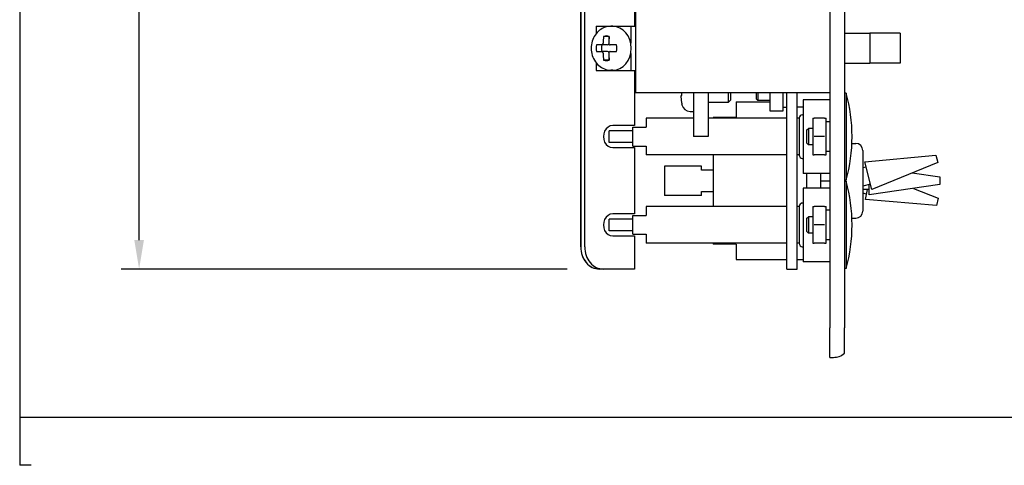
# Model space of a CAD drawing. Header units: inches. Extents: x 0 to 40.7, y 0 to 26.
# Tile 1 of 38: x 0 to 8.4, y 0 to 3.8. Entities that reach past the tile are written whole.
import ezdxf

# ---------------------------------------------------------------- set-up
doc = ezdxf.new("R2010")
doc.units = ezdxf.units.IN
doc.header["$LTSCALE"] = 0.5
doc.header["$MEASUREMENT"] = 0
doc.layers.add('AM_REFDIM', color=4, linetype='Continuous', lineweight=15)
doc.layers.add('AM_VIS', color=7, linetype='Continuous', lineweight=30)
doc.layers.add('FORMAT', color=112, linetype='Continuous')
doc.styles.get("Standard").update_dxf_attribs({"font": 'simplex.shx'})
doc.dimstyles.new('3PL NO CL$0', dxfattribs={"dimtxt": 0.1, "dimasz": 0.1, "dimexe": 0.0625, "dimexo": 0.125, "dimgap": 0.09, "dimtad": 0, "dimtih": 1, "dimtoh": 1, "dimdec": 3, "dimzin": 4, "dimdsep": 46, "dimtxsty": 'Standard', "dimcen": 0, "dimclrd": 256, "dimclre": 256, "dimclrt": 256, "dimadec": 0, "dimazin": 0, "dimtfac": 1, "dimtdec": 3, "dimtofl": 0, "dimtmove": 0, "dimatfit": 3, "dimfxl": 1, "dimtolj": 1, "dimtzin": 0, "dimarcsym": 0})

# ---------------------------------------------------------------- blocks, each defined once
blk = doc.blocks.new('*D15')
at = {"layer": 'AM_REFDIM', "lineweight": -2}
for p, q in [((6.168, 14.3987), (0.8613, 14.3987)), ((1.0152, 14.1525), (1.0152, 8.3771)), ((1.0152, 1.9124), (1.0152, 7.6879)), ((4.654, 1.6663), (0.8613, 1.6663))]:
    blk.add_line(p, q, dxfattribs=at)
at = {"layer": 'AM_REFDIM'}
for points in [[(0.9741, 14.1525), (1.0562, 14.1525), (1.0152, 14.3987)], [(0.9741, 1.9124), (1.0562, 1.9124), (1.0152, 1.6663)]]:
    blk.add_solid(points, dxfattribs=at)
at = {"layer": 'Defpoints', "color": 0}
for p in [(6.4757, 14.3987), (1.0152, 1.6663), (4.9617, 1.6663)]:
    blk.add_point(p, dxfattribs=at)
at = {"layer": 'AM_REFDIM', "insert": (1.0152, 8.0325), "char_height": 0.24615, "attachment_point": 5}
blk.add_mtext('\\A1;12.73', dxfattribs=at)

msp = doc.modelspace()

# ---------------------------------------------------------------- linework, layer by layer
at = {"layer": 'AM_VIS', "color": 72}
for p, q in [((6.8857, 15.6663), (6.8857, 1.1663)), ((7.0107, 15.6663), (7.0107, 1.1663)), ((6.2607, 3.1663), (6.2607, 3.1123)), ((6.2607, 3.1123), (6.2757, 3.0973)), ((6.2757, 3.1663), (6.2757, 3.0973)), ((6.3752, 3.0973), (6.2757, 3.0973)), ((6.8857, 0.9163), (6.8857, 1.1663)), ((7.0107, 0.9509), (7.0107, 1.1663)), ((6.8857, 0.9163), (6.917, 0.9163))]:
    msp.add_line(p, q, dxfattribs=at)
at = {"layer": 'AM_VIS', "color": 31}
for p, q in [((4.7699, 1.8538), (4.7699, 8.9788)), ((4.8034, 1.8538), (4.8034, 8.9788)), ((5.2256, 4.1038), (5.2256, 3.7288)), ((4.769, 3.8538), (4.769, 1.8538)), ((5.2256, 3.3538), (5.2256, 2.885)), ((5.2256, 2.885), (5.0409, 2.885)), ((5.0409, 2.6975), (5.2256, 2.6975)), ((5.2256, 2.6975), (5.2256, 2.135)), ((5.2256, 2.135), (5.0409, 2.135)), ((5.0409, 1.9475), (5.2256, 1.9475)), ((5.2256, 1.9475), (5.2256, 1.6663)), ((4.9282, 1.6663), (4.9274, 1.6663)), ((4.9617, 1.6663), (4.9282, 1.6663)), ((5.2256, 1.6663), (4.9617, 1.6663))]:
    msp.add_line(p, q, dxfattribs=at)
at = {"layer": 'AM_VIS', "color": 201}
for p, q in [((5.2357, 3.9163), (5.2357, 3.1663)), ((4.9015, 3.7288), (5.1941, 3.7288)), ((4.9015, 3.7288), (4.9015, 3.6663)), ((5.1941, 3.7288), (5.1941, 3.5847)), ((5.1941, 3.7288), (5.2357, 3.7288)), ((7.0107, 3.6688), (7.0637, 3.6688)), ((7.0637, 3.6688), (7.2264, 3.6688)), ((7.4857, 3.6688), (7.2264, 3.6688)), ((7.2264, 3.6688), (7.2264, 3.4138)), ((7.4857, 3.6688), (7.4857, 3.4138)), ((5.1941, 3.4978), (5.1941, 3.3538)), ((4.9015, 3.4162), (4.9015, 3.3538)), ((4.9015, 3.3538), (5.1941, 3.3538)), ((5.1941, 3.3538), (5.2357, 3.3538)), ((7.0107, 3.4138), (7.0637, 3.4138)), ((7.0637, 3.4138), (7.2264, 3.4138)), ((7.4857, 3.4138), (7.2264, 3.4138)), ((5.2357, 3.1663), (6.8857, 3.1663))]:
    msp.add_line(p, q, dxfattribs=at)
at = {"layer": 'AM_VIS', "color": 53}
for p, q in [((5.0409, 3.7278), (5.0261, 3.7278)), ((5.0093, 3.6418), (4.9638, 3.6418)), ((5.0093, 3.6418), (5.0093, 3.6132)), ((4.9473, 3.5698), (4.903, 3.5698)), ((4.9972, 3.5698), (4.9473, 3.5698)), ((5.0728, 3.5698), (5.0195, 3.5698)), ((4.903, 3.5128), (4.9473, 3.5128)), ((4.9972, 3.5128), (4.9473, 3.5128)), ((5.0093, 3.4407), (4.9638, 3.4407)), ((5.0093, 3.4694), (5.0093, 3.4407)), ((5.0195, 3.5128), (5.0728, 3.5128)), ((5.0409, 3.3548), (5.0261, 3.3548)), ((5.7287, 3.1663), (5.7287, 2.7913)), ((5.8537, 3.1663), (5.8537, 2.7913)), ((6.0907, 3.0863), (6.0907, 2.9538)), ((6.0907, 3.0863), (6.3752, 3.0863)), ((6.0907, 2.9538), (5.8957, 2.9538)), ((5.8957, 2.9538), (5.8957, 2.9475)), ((5.8537, 2.7913), (5.7287, 2.7913)), ((5.8957, 2.635), (5.8957, 2.1975)), ((7.1848, 2.5756), (7.7884, 2.6345)), ((7.7884, 2.6345), (7.8038, 2.5723)), ((5.7957, 2.5413), (5.4807, 2.5413)), ((5.4807, 2.5413), (5.4807, 2.2913)), ((5.7957, 2.5063), (5.7957, 2.5413)), ((7.1957, 2.5319), (7.1667, 2.5247)), ((7.2426, 2.3426), (7.1848, 2.5756)), ((7.8038, 2.5723), (7.2426, 2.3426)), ((5.8957, 2.5063), (5.7957, 2.5063)), ((6.6907, 2.3538), (6.6907, 2.4788)), ((6.8107, 2.4163), (6.8107, 2.4788)), ((7.5851, 2.4828), (7.8207, 2.4483)), ((7.8207, 2.4483), (7.8207, 2.3843)), ((6.8107, 2.3538), (6.8107, 2.4163)), ((6.8107, 2.4163), (6.8857, 2.4163)), ((7.2317, 2.3863), (7.1667, 2.3702)), ((7.8207, 2.3843), (7.2207, 2.2963)), ((7.2207, 2.2963), (7.2207, 2.3836)), ((7.5973, 2.3515), (7.8072, 2.2683)), ((5.7957, 2.2913), (5.4807, 2.2913)), ((5.7957, 2.2913), (5.7957, 2.3263)), ((5.7957, 2.3263), (5.8957, 2.3263)), ((7.2207, 2.3413), (7.1667, 2.3413)), ((7.1987, 2.3019), (7.1667, 2.3095)), ((7.1884, 2.2581), (7.208, 2.3413)), ((7.8072, 2.2683), (7.7925, 2.206)), ((7.7925, 2.206), (7.1884, 2.2581)), ((5.8957, 1.885), (5.8957, 1.8788)), ((6.0907, 1.8788), (5.8957, 1.8788)), ((6.0907, 1.8788), (6.0907, 1.7463)), ((6.0907, 1.7463), (6.5202, 1.7463)), ((6.6102, 1.7463), (6.6607, 1.7463))]:
    msp.add_line(p, q, dxfattribs=at)
at = {"layer": 'AM_VIS', "color": 132}
for p, q in [((5.6212, 3.1388), (5.6288, 3.1388)), ((5.6288, 3.1388), (5.6288, 3.1663)), ((6.0262, 3.0843), (6.0262, 3.1663)), ((6.0412, 3.0993), (6.0262, 3.0843)), ((6.0412, 3.1663), (6.0412, 3.0993)), ((5.6288, 3.0655), (5.6288, 3.0693)), ((5.8537, 3.0843), (6.0262, 3.0843)), ((5.6983, 3.0053), (5.7287, 3.0053))]:
    msp.add_line(p, q, dxfattribs=at)
at = {"layer": 'AM_VIS', "color": 33}
for p, q in [((6.3752, 3.1663), (6.3752, 3.0881)), ((6.4892, 3.0881), (6.4892, 3.1663)), ((6.3752, 3.0881), (6.3752, 3.01)), ((6.4892, 3.01), (6.4892, 3.0881)), ((6.3752, 3.01), (6.3891, 3.01)), ((6.3891, 3.01), (6.4752, 3.01)), ((6.4752, 3.01), (6.4892, 3.01)), ((6.7407, 2.9475), (6.7547, 2.9475)), ((6.7407, 2.9475), (6.7407, 2.8694)), ((6.8408, 2.9475), (6.7547, 2.9475)), ((6.8408, 2.9475), (6.8547, 2.9475)), ((6.8547, 2.8694), (6.8547, 2.9475)), ((6.6882, 2.8445), (6.704, 2.8603)), ((6.7407, 2.8603), (6.704, 2.8603)), ((6.704, 2.8603), (6.704, 2.7223)), ((6.7407, 2.8694), (6.7407, 2.7131)), ((6.8547, 2.7131), (6.8547, 2.8694)), ((6.6882, 2.8445), (6.6882, 2.738)), ((6.8408, 2.7913), (6.7547, 2.7913)), ((6.6882, 2.738), (6.704, 2.7223)), ((6.7407, 2.7223), (6.704, 2.7223)), ((6.7407, 2.7131), (6.7407, 2.635)), ((6.8547, 2.635), (6.8547, 2.7131)), ((6.7407, 2.635), (6.7547, 2.635)), ((6.8408, 2.635), (6.7547, 2.635)), ((6.8408, 2.635), (6.8547, 2.635)), ((6.7407, 2.1975), (6.7547, 2.1975)), ((6.7407, 2.1975), (6.7407, 2.1194)), ((6.8408, 2.1975), (6.7547, 2.1975)), ((6.8408, 2.1975), (6.8547, 2.1975)), ((6.8547, 2.1194), (6.8547, 2.1975)), ((6.6882, 2.0945), (6.704, 2.1103)), ((6.6882, 2.0945), (6.6882, 1.988)), ((6.7407, 2.1103), (6.704, 2.1103)), ((6.704, 2.1103), (6.704, 1.9723)), ((6.7407, 2.1194), (6.7407, 1.9631)), ((6.8547, 1.9631), (6.8547, 2.1194)), ((6.8408, 2.0413), (6.7547, 2.0413)), ((6.6882, 1.988), (6.704, 1.9723)), ((6.7407, 1.9723), (6.704, 1.9723)), ((6.7407, 1.9631), (6.7407, 1.885)), ((6.8547, 1.885), (6.8547, 1.9631)), ((6.7407, 1.885), (6.7547, 1.885)), ((6.8408, 1.885), (6.7547, 1.885)), ((6.8408, 1.885), (6.8547, 1.885))]:
    msp.add_line(p, q, dxfattribs=at)
at = {"layer": 'AM_VIS', "color": 161}
for p, q in [((6.5202, 1.6663), (6.5202, 3.1663)), ((6.6102, 1.6663), (6.6102, 3.1663)), ((6.5202, 1.6663), (6.6102, 1.6663))]:
    msp.add_line(p, q, dxfattribs=at)
at = {"layer": 'AM_VIS', "color": 150}
for p, q in [((6.8857, 3.1038), (6.6607, 3.1038)), ((6.6607, 3.1038), (6.6607, 2.4788)), ((7.0257, 3.1613), (7.0107, 3.1613)), ((7.0257, 3.1613), (7.0257, 2.4213)), ((6.8857, 2.4788), (6.6607, 2.4788)), ((6.8857, 2.3538), (6.6607, 2.3538)), ((6.6607, 2.3538), (6.6607, 1.7288)), ((7.0257, 2.4213), (7.0107, 2.4213)), ((7.0257, 2.4113), (7.0107, 2.4113)), ((7.0257, 2.4113), (7.0257, 1.6713)), ((6.8857, 1.7288), (6.6607, 1.7288)), ((7.0257, 1.6713), (7.0107, 1.6713))]:
    msp.add_line(p, q, dxfattribs=at)
at = {"layer": 'AM_VIS', "color": 73}
for p, q in [((6.4892, 3.04), (6.5202, 3.04)), ((6.8857, 2.9178), (6.8547, 2.9178)), ((6.8857, 2.665), (6.8547, 2.665)), ((6.8857, 2.1678), (6.8547, 2.1678)), ((6.8857, 1.915), (6.8547, 1.915))]:
    msp.add_line(p, q, dxfattribs=at)
at = {"layer": 'AM_VIS', "color": 62}
msp.add_line((6.6607, 3.0413), (6.6102, 3.0413), dxfattribs=at)
at = {"layer": 'AM_VIS', "color": 30}
for p, q in [((5.7287, 2.9475), (5.3257, 2.9475)), ((5.3257, 2.9475), (5.3257, 2.8713)), ((6.5202, 2.9475), (5.8537, 2.9475)), ((6.6257, 2.9475), (6.6102, 2.9475)), ((6.6257, 2.9476), (6.6257, 2.6349)), ((6.6524, 2.9774), (6.6607, 2.9784)), ((5.2107, 2.8713), (5.3257, 2.8713)), ((5.2107, 2.7113), (5.2107, 2.8713)), ((5.2107, 2.8413), (5.0107, 2.8413)), ((5.0107, 2.7413), (5.0107, 2.8413)), ((5.2107, 2.7413), (5.0107, 2.7413)), ((5.2107, 2.7113), (5.3257, 2.7113)), ((5.3257, 2.7113), (5.3257, 2.635)), ((6.5202, 2.635), (5.3257, 2.635)), ((6.6257, 2.635), (6.6102, 2.635)), ((6.6524, 2.6051), (6.6607, 2.6041)), ((6.5202, 2.1975), (5.3257, 2.1975)), ((5.3257, 2.1975), (5.3257, 2.1213)), ((6.6257, 2.1975), (6.6102, 2.1975)), ((6.6257, 2.1976), (6.6257, 1.8849)), ((6.6524, 2.2274), (6.6607, 2.2284)), ((5.2107, 2.1213), (5.3257, 2.1213)), ((5.2107, 1.9613), (5.2107, 2.1213)), ((5.2107, 2.0913), (5.0107, 2.0913)), ((5.0107, 1.9913), (5.0107, 2.0913)), ((5.2107, 1.9913), (5.0107, 1.9913)), ((5.2107, 1.9613), (5.3257, 1.9613)), ((5.3257, 1.9613), (5.3257, 1.885)), ((6.5202, 1.885), (5.3257, 1.885)), ((6.6257, 1.885), (6.6102, 1.885)), ((6.6524, 1.8551), (6.6607, 1.8541))]:
    msp.add_line(p, q, dxfattribs=at)
at = {"layer": 'AM_VIS', "color": 202}
for p, q in [((7.0746, 2.7338), (7.1067, 2.7338)), ((7.1667, 2.6738), (7.1667, 2.1588)), ((7.0746, 2.0988), (7.1067, 2.0988))]:
    msp.add_line(p, q, dxfattribs=at)
at = {"layer": 'AM_VIS', "color": 132}
for centre, radius, start, end in [((5.6632, 3.1319), 0.0426, 170.72975, 189.27025), ((6.1287, 3.1663), 0.5093, 184.64241, 190.97293), ((6.1287, 3.1663), 0.51, 191.39419, 191.93595), ((5.6983, 3.0753), 0.07, 191.93595, 270)]:
    msp.add_arc(centre, radius, start, end, dxfattribs=at)
at = {"layer": 'AM_VIS', "color": 150}
for centre in [(5.6817, 2.7913), (5.6817, 2.0413)]:
    msp.add_arc(centre, 1.394, 344.6079, 15.3921, dxfattribs=at)
at = {"layer": 'AM_VIS', "color": 30}
for centre, start, end in [((6.6557, 2.9476), 96.48045, 180), ((6.6557, 2.6349), 180, 263.51955), ((6.6557, 2.1976), 96.48045, 180), ((6.6557, 1.8849), 180, 263.51955)]:
    msp.add_arc(centre, 0.03, start, end, dxfattribs=at)
at = {"layer": 'AM_VIS', "color": 202}
for centre, start, end in [((7.1067, 2.6738), 0, 90), ((7.1067, 2.1588), 270, 0)]:
    msp.add_arc(centre, 0.06, start, end, dxfattribs=at)
at = {"layer": 'AM_VIS', "color": 72}
msp.add_arc((6.917, 1.0603), 0.1441, 270, 310.58989, dxfattribs=at)
at = {"layer": 'AM_VIS', "color": 53}
for centre, major_axis, ratio, start_param, end_param in [((5.0409, 3.5413), (0, 0.1865), 0.844531, 3.141593, 6.283185), ((5.2257, 3.5413), (0, 0.4992), 0.535507, 1.368005, 1.485052), ((4.9879, 3.5413), (0, 0.1045), 0.844531, 6.006959, 6.559412), ((5.2738, 3.5413), (0, 0.4992), 0.535507, 1.368005, 1.485052), ((5.0333, 3.5413), (0, 0.1045), 0.844531, 0.260415, 0.276227), ((4.9879, 3.5413), (0, 0.1045), 0.844531, 1.29457, 1.847023), ((5.0333, 3.5413), (0, 0.1045), 0.844531, 1.29457, 1.847023), ((4.9972, 3.584), (0, 0.0143), 0.844531, 3.141593, 4.300561), ((4.9879, 3.5413), (0, 0.1045), 0.844531, 4.436162, 4.988616), ((5.2257, 3.5413), (0, 0.4992), 0.535507, 1.656541, 1.773588), ((4.9879, 3.5413), (0, 0.1045), 0.844531, 2.865366, 3.417819), ((4.9972, 3.4985), (0, 0.0143), 0.844531, 5.124217, 6.283185), ((5.2738, 3.5413), (0, 0.4992), 0.535507, 1.656541, 1.773588), ((5.0333, 3.5413), (0, 0.1045), 0.844531, 2.865366, 2.881178)]:
    msp.add_ellipse(centre, major_axis=major_axis, ratio=ratio, start_param=start_param, end_param=end_param, dxfattribs=at)
at = {"layer": 'AM_VIS', "color": 31}
for centre, major_axis, start_param in [((5.0409, 2.7913), (0, 0.0938), 0), ((5.0409, 2.0413), (0, 0.0938), 0), ((4.9274, 1.8538), (0, 0.1875), 1.570796), ((4.9282, 1.8538), (0, 0.1875), 1.570796), ((4.9617, 1.8538), (0, 0.1875), 1.570796)]:
    msp.add_ellipse(centre, major_axis=major_axis, ratio=0.844531, start_param=start_param, end_param=3.141593, dxfattribs=at)
at = {"layer": 'AM_VIS', "color": 53}
for points, knots in [([(5.0261, 3.7278), (5.0089, 3.7278), (4.9917, 3.7248), (4.9589, 3.7133), (4.9434, 3.7047), (4.9151, 3.6827), (4.9025, 3.669), (4.8813, 3.6377), (4.873, 3.6199), (4.8614, 3.582), (4.8585, 3.5618), (4.8584, 3.5212), (4.8614, 3.5007), (4.8732, 3.4619), (4.882, 3.4435), (4.9046, 3.411), (4.9183, 3.3967), (4.9489, 3.3744), (4.9656, 3.366), (4.9972, 3.3568), (5.0116, 3.3548), (5.0261, 3.3548)], [0, 0, 0, 0, 0.287442, 0.287442, 0.582043, 0.582043, 0.894289, 0.894289, 1.225566, 1.225566, 1.56903, 1.56903, 1.916264, 1.916264, 2.259722, 2.259722, 2.590358, 2.590358, 2.900562, 2.900562, 3.141593, 3.141593, 3.141593, 3.141593]), ([(4.9473, 3.5698), (4.9473, 3.5698), (4.9473, 3.5698), (4.9487, 3.5698), (4.9503, 3.5701), (4.9531, 3.5716), (4.9545, 3.5727), (4.9555, 3.5739), (4.9566, 3.5752), (4.9575, 3.5768), (4.9589, 3.5803), (4.9592, 3.5822), (4.9593, 3.584), (4.9593, 3.584), (4.9593, 3.584)], [-0.01075204, -0.01075204, -0.01075204, -0.01075204, -0.01073142, -0.01073142, -0.00536571, -0.00536571, 0, 0, 0, 0.00536571, 0.00536571, 0.01073142, 0.01073142, 0.01075204, 0.01075204, 0.01075204, 0.01075204]), ([(5.0075, 3.584), (5.0075, 3.584), (5.0075, 3.584), (5.0074, 3.5822), (5.0076, 3.5803), (5.0087, 3.5768), (5.0097, 3.5752), (5.0107, 3.5739), (5.0118, 3.5727), (5.0132, 3.5716), (5.0162, 3.5701), (5.0179, 3.5698), (5.0195, 3.5698), (5.0195, 3.5698), (5.0195, 3.5698)], [-0.01075204, -0.01075204, -0.01075204, -0.01075204, -0.01073142, -0.01073142, -0.00536571, -0.00536571, 0, 0, 0, 0.00536571, 0.00536571, 0.01073142, 0.01073142, 0.01075204, 0.01075204, 0.01075204, 0.01075204]), ([(4.9593, 3.4985), (4.9592, 3.5003), (4.9589, 3.5022), (4.9576, 3.5057), (4.9566, 3.5073), (4.9555, 3.5086), (4.9545, 3.5099), (4.9531, 3.5109), (4.9503, 3.5124), (4.9487, 3.5128), (4.9473, 3.5128), (4.9473, 3.5128), (4.9473, 3.5128)], [-0.01075214, -0.01075214, -0.01075214, -0.01075214, -0.00537607, -0.00537607, 0, 0, 0, 0.00536571, 0.00536571, 0.01073142, 0.01073142, 0.01075204, 0.01075204, 0.01075204, 0.01075204]), ([(5.0195, 3.5128), (5.0195, 3.5128), (5.0195, 3.5128), (5.0179, 3.5128), (5.0162, 3.5124), (5.0132, 3.5109), (5.0118, 3.5099), (5.0107, 3.5086), (5.0097, 3.5073), (5.0087, 3.5057), (5.0076, 3.5022), (5.0074, 3.5003), (5.0075, 3.4985), (5.0075, 3.4985), (5.0075, 3.4985)], [-0.01075204, -0.01075204, -0.01075204, -0.01075204, -0.01073142, -0.01073142, -0.00536571, -0.00536571, 0, 0, 0, 0.00536571, 0.00536571, 0.01073142, 0.01073142, 0.01075204, 0.01075204, 0.01075204, 0.01075204])]:
    msp.add_open_spline(points, degree=3, knots=knots, dxfattribs=at)
at = {"layer": 'FORMAT'}
for p, q in [((0, 26.0224), (0, 0.4062)), ((40.7453, 0.4062), (0, 0.4062)), ((0, 0.4062), (0, 0)), ((0.0969, 0), (0, 0))]:
    msp.add_line(p, q, dxfattribs=at)

# ---------------------------------------------------------------- dimensions: what is measured, and where the dimension line sits
at = {"layer": 'AM_REFDIM'}
dim = msp.add_linear_dim(base=(1.0152, 1.6663), p1=(6.4757, 14.3987), p2=(4.9617, 1.6663), angle=90, dimstyle='3PL NO CL$0', override={"dimscale": 2.461538, "dimdec": 2, "dimlfac": 1}, dxfattribs=at)
dim.commit()
dim.dimension.update_dxf_attribs({"geometry": '*D15', "text_midpoint": (1.0152, 8.0325)})

doc.saveas('drawing.dxf')
